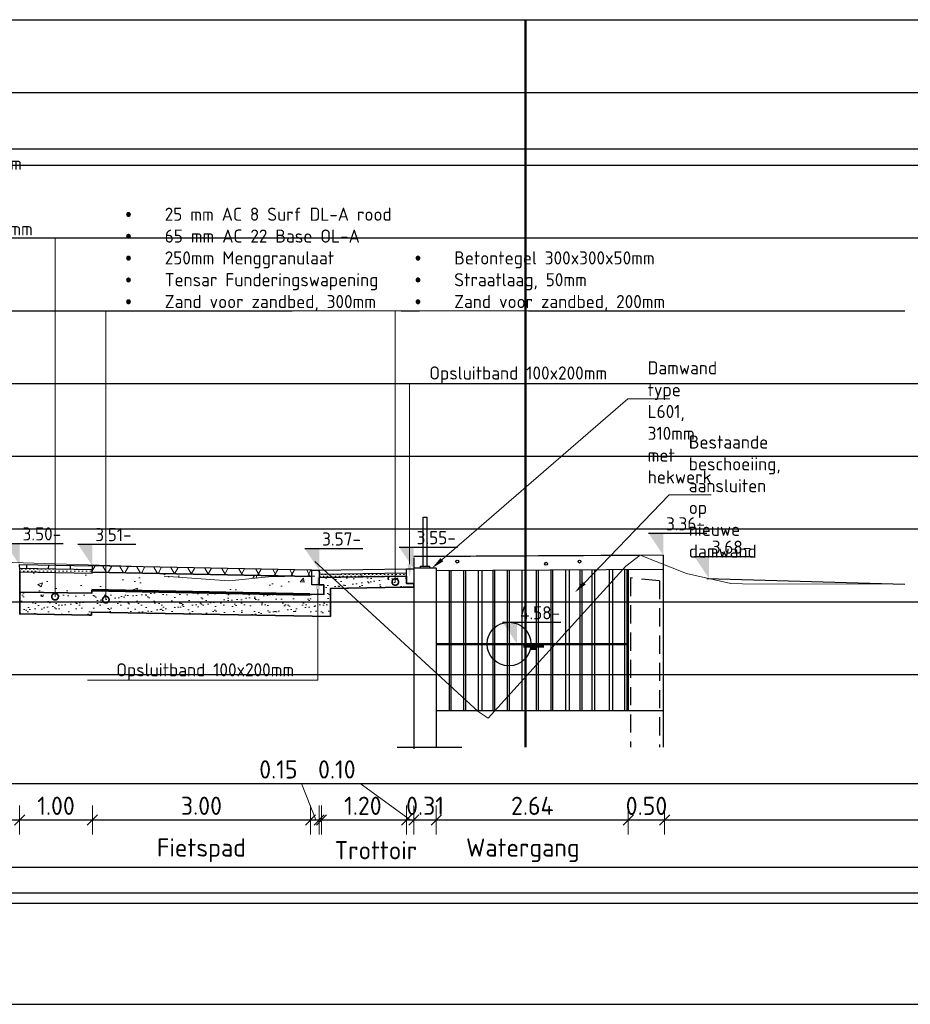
# Model space of a CAD drawing. Header units: millimetres. Extents: x 115999 to 116291, y 477119 to 477297.
# Tile 18 of 45: x 116030 to 116042, y 477221 to 477235. Entities that reach past the tile are written whole.
import ezdxf
from ezdxf import colors
from ezdxf.entities.mleader import LeaderData, LeaderLine
from ezdxf.lldxf.tags import DXFTag
from ezdxf.math import Vec2, Vec3

# ---------------------------------------------------------------- set-up
doc = ezdxf.new("R2010")
doc.units = ezdxf.units.MM
for name, pattern in [('AL-NAP_LIJN', [15.25, 12, -1.5, 0.25, -1.5]), ('DASHED', [0.75, 0.5, -0.25]), ('DASHED2', [0.375, 0.25, -0.125]), ('XX-AFBREEK', [7, 4, -1, 1, -1])]:
    doc.linetypes.add(name, pattern=pattern)
doc.layers.get('Defpoints').update_dxf_attribs({"lineweight": 25})
for name, color, linetype, lineweight in [('B-WE-GW-MAAIVELD-GD', 93, 'Continuous', 18), ('N-WE-GC-AFBREEKLIJN-GD', 7, 'XX-AFBREEK', 25), ('N-WE-GW-GROND_ZAND-AD', 253, 'Continuous', 18), ('N-WE-GW-WATERGANG_SLOOT_WATERLIJN-GD', 150, 'Continuous', 50), ('N-WE-KG-GRENS_KADASTRAAL-GD', 150, 'KG-KADASTRAAL', 50), ('N-WE-VH-VERHARDING-FUNDERING-WAP', 2, 'DASHED', 60), ('N-WE-VH-VERHARDING_ASFALT-AD', 252, 'Continuous', 18), ('N-WE-VH-VERHARDING_ASFALT-G', 252, 'Continuous', 35), ('N-WE-VH-VERHARDING_FUNDERING-AD', 252, 'Continuous', 18), ('X-XX-AL-AANPIJLING-M', 7, 'Continuous', 18), ('X-XX-AL-DETAIL1-GD', 7, 'Continuous', 25), ('X-XX-AL-NAP-GD', 7, 'AL-NAP_LIJN', 25), ('X-XX-AL-PEILMAAT-SD', 7, 'Continuous', 25), ('X-XX-AL-VERWIJZING-T18', 7, 'Continuous', 18)]:
    doc.layers.add(name, color=color, linetype=linetype, lineweight=lineweight)
doc.layers.add('X-XX-AL-HULPLIJN-GD', color=205, linetype='Continuous', lineweight=25, plot=False)
doc.styles.add('NLCS-ISO', font='txt')
doc.styles.add('NLCS-ISO-ANNOTATIEF-T18', font='txt', dxfattribs={"height": 1.8})
doc.styles.add('NLCS-ISO-ANNOTATIEF-T25', font='txt', dxfattribs={"height": 2.5})
tags = doc.linetypes.add('KG-KADASTRAAL', pattern='A,5.5,-2,["K",Standard,S=1.8,R=0,X=0,Y=-0.9],-2,5.5,-2,[5,NLCS.SHX,S=0.75,R=0,X=0,Y=0],-2', length=19).pattern_tags.tags
tags[6] = DXFTag(74, 10)
doc.dimstyles.new('NLCS-ANNOTATIEF-T25-SCHRAP_L2_H1', dxfattribs={"dimtxt": 2.5, "dimasz": 1.4, "dimexe": 2, "dimexo": 2, "dimgap": 0.7, "dimtad": 1, "dimzin": 0, "dimdsep": 46, "dimtxsty": 'NLCS-ISO-ANNOTATIEF-T25', "dimblk": 'OBLIQUE', "dimcen": 0, "dimdle": 2, "dimclrd": 256, "dimclre": 256, "dimclrt": 256, "dimadec": 1, "dimazin": 0, "dimtfac": 1, "dimtdec": 3, "dimtofl": 0, "dimtmove": 0, "dimatfit": 3, "dimldrblk": 'OBLIQUE', "dimfxl": 2, "dimfxlon": 1, "dimtfillclr": 256, "dimtolj": 1, "dimtzin": 0, "dimlwd": -1, "dimlwe": -1, "dimarcsym": 0})

# ---------------------------------------------------------------- blocks, each defined once
blk = doc.blocks.new('_DotSmall')
at = {"color": 0, "linetype": 'ByBlock', "const_width": 0.5}
blk.add_lwpolyline([(-0.0625, 0, 1), (0.0625, 0, 1)], format="xyb", close=True, dxfattribs=at)
blk = doc.blocks.new('_Oblique')
at = {"color": 0, "linetype": 'ByBlock', "lineweight": -2}
blk.add_line((-0.5, -0.5), (0.5, 0.5), dxfattribs=at)
blk = doc.blocks.new('*D122')
at = {"layer": 'Defpoints', "color": 0, "transparency": 16777216}
for p in [(116029.946, 477226.236), (116023.446, 477226.106), (116029.946, 477223.524)]:
    blk.add_point(p, dxfattribs=at)
at = {"layer": 'X-XX-AL-AANPIJLING-M', "transparency": 16777216}
for p, q in [((116023.446, 477223.724), (116023.446, 477223.324)), ((116029.946, 477223.724), (116029.946, 477223.324)), ((116023.246, 477223.524), (116030.146, 477223.524))]:
    blk.add_line(p, q, dxfattribs=at)
at = {"layer": 'X-XX-AL-AANPIJLING-M', "transparency": 16777216, "xscale": 0.14, "yscale": 0.14, "zscale": 0.14, "rotation": 180}
blk.add_blockref('_Oblique', (116023.446, 477223.524), dxfattribs=at)
at = {"layer": 'X-XX-AL-AANPIJLING-M', "transparency": 16777216, "xscale": 0.14, "yscale": 0.14, "zscale": 0.14}
blk.add_blockref('_Oblique', (116029.946, 477223.524), dxfattribs=at)
at = {"layer": 'X-XX-AL-AANPIJLING-M', "transparency": 16777216, "insert": (116026.696, 477223.719), "char_height": 0.25, "attachment_point": 5, "style": 'NLCS-ISO-ANNOTATIEF-T25'}
blk.add_mtext('\\A1;6.50', dxfattribs=at)
blk = doc.blocks.new('*D123')
at = {"layer": 'Defpoints', "color": 0, "transparency": 16777216}
for p in [(116029.946, 477226.236), (116030.946, 477226.216), (116030.946, 477223.524)]:
    blk.add_point(p, dxfattribs=at)
at = {"layer": 'X-XX-AL-AANPIJLING-M', "transparency": 16777216}
for p, q in [((116029.946, 477223.724), (116029.946, 477223.324)), ((116030.946, 477223.724), (116030.946, 477223.324)), ((116029.746, 477223.524), (116031.146, 477223.524))]:
    blk.add_line(p, q, dxfattribs=at)
at = {"layer": 'X-XX-AL-AANPIJLING-M', "transparency": 16777216, "xscale": 0.14, "yscale": 0.14, "zscale": 0.14, "rotation": 180}
blk.add_blockref('_Oblique', (116029.946, 477223.524), dxfattribs=at)
at = {"layer": 'X-XX-AL-AANPIJLING-M', "transparency": 16777216, "xscale": 0.14, "yscale": 0.14, "zscale": 0.14}
blk.add_blockref('_Oblique', (116030.946, 477223.524), dxfattribs=at)
at = {"layer": 'X-XX-AL-AANPIJLING-M', "transparency": 16777216, "insert": (116030.446, 477223.719), "char_height": 0.25, "attachment_point": 5, "style": 'NLCS-ISO-ANNOTATIEF-T25'}
blk.add_mtext('\\A1;1.00', dxfattribs=at)
blk = doc.blocks.new('*D124')
at = {"layer": 'Defpoints', "color": 0, "transparency": 16777216}
for p in [(116030.946, 477226.216), (116033.946, 477225.956), (116033.946, 477223.524)]:
    blk.add_point(p, dxfattribs=at)
at = {"layer": 'X-XX-AL-AANPIJLING-M', "transparency": 16777216}
for p, q in [((116030.946, 477223.724), (116030.946, 477223.324)), ((116033.946, 477223.724), (116033.946, 477223.324)), ((116030.746, 477223.524), (116034.146, 477223.524))]:
    blk.add_line(p, q, dxfattribs=at)
at = {"layer": 'X-XX-AL-AANPIJLING-M', "transparency": 16777216, "xscale": 0.14, "yscale": 0.14, "zscale": 0.14, "rotation": 180}
blk.add_blockref('_Oblique', (116030.946, 477223.524), dxfattribs=at)
at = {"layer": 'X-XX-AL-AANPIJLING-M', "transparency": 16777216, "xscale": 0.14, "yscale": 0.14, "zscale": 0.14}
blk.add_blockref('_Oblique', (116033.946, 477223.524), dxfattribs=at)
at = {"layer": 'X-XX-AL-AANPIJLING-M', "transparency": 16777216, "insert": (116032.446, 477223.719), "char_height": 0.25, "attachment_point": 5, "style": 'NLCS-ISO-ANNOTATIEF-T25'}
blk.add_mtext('\\A1;3.00', dxfattribs=at)
blk = doc.blocks.new('*D125')
at = {"layer": 'Defpoints', "color": 0, "transparency": 16777216}
for p in [(116033.946, 477226.956), (116034.096, 477226.956), (116034.096, 477223.524)]:
    blk.add_point(p, dxfattribs=at)
at = {"layer": 'X-XX-AL-AANPIJLING-M', "transparency": 16777216}
for p, q in [((116033.824, 477224.024), (116033.184, 477224.024)), ((116034.021, 477223.524), (116033.824, 477224.024)), ((116033.946, 477223.724), (116033.946, 477223.324)), ((116034.096, 477223.724), (116034.096, 477223.324)), ((116033.746, 477223.524), (116034.296, 477223.524))]:
    blk.add_line(p, q, dxfattribs=at)
at = {"layer": 'X-XX-AL-AANPIJLING-M', "transparency": 16777216, "xscale": 0.14, "yscale": 0.14, "zscale": 0.14, "rotation": 180}
blk.add_blockref('_Oblique', (116033.946, 477223.524), dxfattribs=at)
at = {"layer": 'X-XX-AL-AANPIJLING-M', "transparency": 16777216, "xscale": 0.14, "yscale": 0.14, "zscale": 0.14}
blk.add_blockref('_Oblique', (116034.096, 477223.524), dxfattribs=at)
at = {"layer": 'X-XX-AL-AANPIJLING-M', "transparency": 16777216, "insert": (116033.504, 477224.219), "char_height": 0.25, "attachment_point": 5, "style": 'NLCS-ISO-ANNOTATIEF-T25'}
blk.add_mtext('\\A1;0.15', dxfattribs=at)
blk = doc.blocks.new('*D126')
at = {"layer": 'Defpoints', "color": 0, "transparency": 16777216}
for p in [(116035.266, 477226.784), (116034.066, 477226.156), (116034.066, 477223.524)]:
    blk.add_point(p, dxfattribs=at)
at = {"layer": 'X-XX-AL-AANPIJLING-M', "transparency": 16777216}
for p, q in [((116034.066, 477223.724), (116034.066, 477223.324)), ((116035.266, 477223.724), (116035.266, 477223.324)), ((116035.466, 477223.524), (116033.866, 477223.524))]:
    blk.add_line(p, q, dxfattribs=at)
at = {"layer": 'X-XX-AL-AANPIJLING-M', "transparency": 16777216, "xscale": 0.14, "yscale": 0.14, "zscale": 0.14, "rotation": 180}
blk.add_blockref('_Oblique', (116034.066, 477223.524), dxfattribs=at)
at = {"layer": 'X-XX-AL-AANPIJLING-M', "transparency": 16777216, "xscale": 0.14, "yscale": 0.14, "zscale": 0.14}
blk.add_blockref('_Oblique', (116035.266, 477223.524), dxfattribs=at)
at = {"layer": 'X-XX-AL-AANPIJLING-M', "transparency": 16777216, "insert": (116034.666, 477223.719), "char_height": 0.25, "attachment_point": 5, "style": 'NLCS-ISO-ANNOTATIEF-T25'}
blk.add_mtext('\\A1;1.20', dxfattribs=at)
blk = doc.blocks.new('*D127')
at = {"layer": 'Defpoints', "color": 0, "transparency": 16777216}
for p in [(116035.266, 477226.052), (116035.366, 477226.052), (116035.366, 477223.524)]:
    blk.add_point(p, dxfattribs=at)
at = {"layer": 'X-XX-AL-AANPIJLING-M', "transparency": 16777216}
for p, q in [((116034.628, 477224.024), (116033.988, 477224.024)), ((116035.316, 477223.524), (116034.628, 477224.024)), ((116035.266, 477223.724), (116035.266, 477223.324)), ((116035.366, 477223.724), (116035.366, 477223.324)), ((116035.266, 477223.524), (116035.126, 477223.524)), ((116035.266, 477223.524), (116035.366, 477223.524)), ((116035.366, 477223.524), (116035.506, 477223.524))]:
    blk.add_line(p, q, dxfattribs=at)
at = {"layer": 'X-XX-AL-AANPIJLING-M', "transparency": 16777216, "xscale": 0.14, "yscale": 0.14, "zscale": 0.14}
blk.add_blockref('_Oblique', (116035.266, 477223.524), dxfattribs=at)
at = {"layer": 'X-XX-AL-AANPIJLING-M', "transparency": 16777216, "xscale": 0.14, "yscale": 0.14, "zscale": 0.14, "rotation": 180}
blk.add_blockref('_Oblique', (116035.366, 477223.524), dxfattribs=at)
at = {"layer": 'X-XX-AL-AANPIJLING-M', "transparency": 16777216, "insert": (116034.308, 477224.219), "char_height": 0.25, "attachment_point": 5, "style": 'NLCS-ISO-ANNOTATIEF-T25'}
blk.add_mtext('\\A1;0.10', dxfattribs=at)
blk = doc.blocks.new('*D128')
at = {"layer": 'Defpoints', "color": 0, "transparency": 16777216}
for p in [(116035.366, 477224.024), (116035.676, 477224.024), (116035.676, 477223.524)]:
    blk.add_point(p, dxfattribs=at)
at = {"layer": 'X-XX-AL-AANPIJLING-M', "transparency": 16777216}
for p, q in [((116035.366, 477223.724), (116035.366, 477223.324)), ((116035.676, 477223.724), (116035.676, 477223.324)), ((116035.166, 477223.524), (116035.876, 477223.524))]:
    blk.add_line(p, q, dxfattribs=at)
at = {"layer": 'X-XX-AL-AANPIJLING-M', "transparency": 16777216, "xscale": 0.14, "yscale": 0.14, "zscale": 0.14, "rotation": 180}
blk.add_blockref('_Oblique', (116035.366, 477223.524), dxfattribs=at)
at = {"layer": 'X-XX-AL-AANPIJLING-M', "transparency": 16777216, "xscale": 0.14, "yscale": 0.14, "zscale": 0.14}
blk.add_blockref('_Oblique', (116035.676, 477223.524), dxfattribs=at)
at = {"layer": 'X-XX-AL-AANPIJLING-M', "transparency": 16777216, "insert": (116035.521, 477223.719), "char_height": 0.25, "attachment_point": 5, "style": 'NLCS-ISO-ANNOTATIEF-T25'}
blk.add_mtext('\\A1;0.31', dxfattribs=at)
blk = doc.blocks.new('*D129')
at = {"layer": 'Defpoints', "color": 0, "transparency": 16777216}
for p in [(116035.676, 477226.984), (116038.316, 477225.942), (116038.316, 477223.524)]:
    blk.add_point(p, dxfattribs=at)
at = {"layer": 'X-XX-AL-AANPIJLING-M', "transparency": 16777216}
for p, q in [((116035.676, 477223.724), (116035.676, 477223.324)), ((116038.316, 477223.724), (116038.316, 477223.324)), ((116035.476, 477223.524), (116038.516, 477223.524))]:
    blk.add_line(p, q, dxfattribs=at)
at = {"layer": 'X-XX-AL-AANPIJLING-M', "transparency": 16777216, "xscale": 0.14, "yscale": 0.14, "zscale": 0.14, "rotation": 180}
blk.add_blockref('_Oblique', (116035.676, 477223.524), dxfattribs=at)
at = {"layer": 'X-XX-AL-AANPIJLING-M', "transparency": 16777216, "xscale": 0.14, "yscale": 0.14, "zscale": 0.14}
blk.add_blockref('_Oblique', (116038.316, 477223.524), dxfattribs=at)
at = {"layer": 'X-XX-AL-AANPIJLING-M', "transparency": 16777216, "insert": (116036.996, 477223.719), "char_height": 0.25, "attachment_point": 5, "style": 'NLCS-ISO-ANNOTATIEF-T25'}
blk.add_mtext('\\A1;2.64', dxfattribs=at)
blk = doc.blocks.new('*D130')
at = {"layer": 'Defpoints', "color": 0, "transparency": 16777216}
for p in [(116038.316, 477224.023), (116038.816, 477224.023), (116038.816, 477223.523)]:
    blk.add_point(p, dxfattribs=at)
at = {"layer": 'X-XX-AL-AANPIJLING-M', "transparency": 16777216}
for p, q in [((116038.316, 477223.723), (116038.316, 477223.323)), ((116038.816, 477223.723), (116038.816, 477223.323)), ((116038.116, 477223.523), (116039.016, 477223.523))]:
    blk.add_line(p, q, dxfattribs=at)
at = {"layer": 'X-XX-AL-AANPIJLING-M', "transparency": 16777216, "xscale": 0.14, "yscale": 0.14, "zscale": 0.14, "rotation": 180}
blk.add_blockref('_Oblique', (116038.316, 477223.523), dxfattribs=at)
at = {"layer": 'X-XX-AL-AANPIJLING-M', "transparency": 16777216, "xscale": 0.14, "yscale": 0.14, "zscale": 0.14}
blk.add_blockref('_Oblique', (116038.816, 477223.523), dxfattribs=at)
at = {"layer": 'X-XX-AL-AANPIJLING-M', "transparency": 16777216, "insert": (116038.566, 477223.718), "char_height": 0.25, "attachment_point": 5, "style": 'NLCS-ISO-ANNOTATIEF-T25'}
blk.add_mtext('\\A1;0.50', dxfattribs=at)
blk = doc.blocks.new('*D132')
at = {"layer": 'Defpoints', "color": 0, "transparency": 16777216}
for p in [(116030.946, 477225.567), (116033.946, 477225.307), (116033.946, 477222.875)]:
    blk.add_point(p, dxfattribs=at)
at = {"layer": 'X-XX-AL-AANPIJLING-M', "transparency": 16777216, "insert": (116032.446, 477223.108), "char_height": 0.25, "attachment_point": 5, "style": 'NLCS-ISO-ANNOTATIEF-T25'}
blk.add_mtext('\\A1;Fietspad', dxfattribs=at)
blk = doc.blocks.new('_None')
blk = doc.blocks.new('*D133')
at = {"layer": 'Defpoints', "color": 0, "transparency": 16777216}
for p in [(116034.146, 477225.507), (116035.342, 477225.603), (116034.146, 477222.913)]:
    blk.add_point(p, dxfattribs=at)
at = {"layer": 'X-XX-AL-AANPIJLING-M', "transparency": 16777216, "insert": (116034.844, 477223.108), "char_height": 0.25, "attachment_point": 5, "style": 'NLCS-ISO-ANNOTATIEF-T25'}
blk.add_mtext('\\A1;Trottoir', dxfattribs=at)
blk = doc.blocks.new('*D120')
at = {"layer": 'Defpoints', "color": 0, "transparency": 16777216}
for p in [(116035.366, 477226.713), (116038.366, 477226.408), (116038.366, 477222.875)]:
    blk.add_point(p, dxfattribs=at)
at = {"layer": 'X-XX-AL-AANPIJLING-M', "transparency": 16777216, "insert": (116036.866, 477223.108), "char_height": 0.25, "attachment_point": 5, "style": 'NLCS-ISO-ANNOTATIEF-T25'}
blk.add_mtext('\\A1;Watergang', dxfattribs=at)
blk = doc.blocks.new('SAL-PEILMAAT_INFRACAD_H01-SOD')
blk.add_line((-2, 3), (6, 3))
blk.add_solid([(-2, 3), (0, 3), (0, 0)])
at = {"style": 'NLCS-ISO'}
blk.add_attdef('...', (0.4, 3.4), '', height=1.8, dxfattribs=at)

msp = doc.modelspace()

# ---------------------------------------------------------------- hatches: boundary and pattern name
at = {"layer": 'N-WE-GW-GROND_ZAND-AD'}
h = msp.add_hatch(dxfattribs=at)
h.set_pattern_fill('AGW-GROND_ZAND_DRAINZAND', color=256, scale=0.03, pattern_type=2)
h.set_pattern_definition([(45, (116022.029586, 477182.705783), (-0.026940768, 0.026940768), [0, -0.0381])])
h.paths.add_polyline_path([(116030.944, 477226.941), (116030.945, 477226.966), (116029.947, 477226.986), (116029.948, 477226.956), (116029.948, 477226.936), (116030.944, 477226.916)])
h = msp.add_hatch(dxfattribs=at)
h.set_pattern_fill('AGW-GROND_ZAND_DRAINZAND', color=256, scale=0.03, pattern_type=2)
h.set_pattern_definition([(45, (116021.949586, 477182.905853), (-0.026940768, 0.026940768), [0, -0.0381])])
h.paths.add_polyline_path([(116035.266, 477226.873), (116035.267, 477226.923), (116034.067, 477226.905), (116034.066, 477226.856)])
at = {"layer": 'N-WE-VH-VERHARDING_ASFALT-AD'}
h = msp.add_hatch(dxfattribs=at)
h.set_pattern_fill('AVH-ASFALT', color=256, scale=0.2, pattern_type=2)
h.set_pattern_definition([(60, (116022.02959, 477182.82578), (-0.1732051, 0.1), []), (120, (116022.02959, 477182.82578), (-0.1732051, -0.1), [])])
h.paths.add_polyline_path([(116029.947, 477226.966), (116029.947, 477227.036), (116026.251, 477227.082), (116023.446, 477227.026), (116023.447, 477226.911), (116026.251, 477227.012)])
h = msp.add_hatch(dxfattribs=at)
h.set_pattern_fill('AVH-ASFALT', color=1, scale=0.2, pattern_type=2)
h.set_pattern_definition([(60, (116022.02959, 477182.70578), (-0.1732051, 0.1), []), (120, (116022.02959, 477182.70578), (-0.1732051, -0.1), [])])
h.paths.add_polyline_path([(116030.946, 477227.016), (116030.944, 477226.931), (116033.966, 477226.871), (116033.966, 477226.956)])
at = {"layer": 'N-WE-VH-VERHARDING_FUNDERING-AD'}
h = msp.add_hatch(dxfattribs=at)
h.set_pattern_fill('AVH-FUNDERING_GRANULAAT_MENG_01', color=256, scale=0.091, pattern_type=2)
h.set_pattern_definition([(50, (116022.0296, 477182.7058), (0.652707, -0.0571044), [0.06825, -0.75075]), (355, (116022.0296, 477182.7058), (-0.126264, 0.684495), [0.0546, -0.6006]), (100.4514, (116022.084, 477182.701), (0.5264435, 0.62739), [0.058004, -0.638039]), (46.1842, (116022.0296, 477182.8878), (0.97119, -0.150622), [0.102375, -1.126125]), (96.6356, (116022.1105, 477182.8752), (0.850543, 0.886447), [0.087005, -0.957059]), (351.1842, (116022.0296, 477182.8878), (0.850542, 0.886448), [0.0819, -0.9009]), (21, (116022.1206, 477182.8423), (0.5431854, -0.366383), [0.06825, -0.75075]), (326, (116022.1206, 477182.8423), (0.221417, 0.659887), [0.0546, -0.6006]), (71.4514, (116022.16585, 477182.81175), (0.764603, 0.293503), [0.058004, -0.638039]), (37.5, (116022.02959, 477182.70578), (0.0110655, 0.3029334), [0, -0.59332, 0, -0.6097, 0, -0.602875]), (7.5, (116022.0296, 477182.70578), (0.2393933, 0.3589147), [0, -0.34762, 0, -0.57967, 0, -0.229775]), (327.5, (116021.82666, 477182.70578), (0.4857784, -0.0205249), [0, -0.2275, 0, -0.7098, 0, -0.94185]), (317.5, (116021.73566, 477182.7058), (0.5306994, 0.0910955), [0, -0.29575, 0, -0.47138, 0, -0.66885])])
h.paths.add_polyline_path([(116029.948, 477226.937), (116029.948, 477226.656), (116029.954, 477226.656), (116030.939, 477226.681), (116033.959, 477226.621), (116034.128, 477226.621), (116034.128, 477226.756), (116034.146, 477226.756), (116033.946, 477226.756), (116033.946, 477226.836), (116033.966, 477226.871), (116030.944, 477226.941), (116030.944, 477226.916), (116029.948, 477226.936)])
h = msp.add_hatch(dxfattribs=at)
h.set_pattern_fill('AVH-FUNDERING_ZAND', color=256, scale=0.091, pattern_type=2)
h.set_pattern_definition([(37.5, (116021.99959, 477182.70578), (-0.0057324, 0.17534096), [0, -0.13832, 0, -0.1547, 0, -0.147875]), (7.5, (116021.99959, 477182.70578), (0.1610497, 0.2568153), [0, -0.07462, 0, -0.12467, 0, -0.047775]), (327.5, (116021.88766, 477182.70578), (0.2833869, 0.00051497), [0, -0.0455, 0, -0.1638, 0, -0.21385]), (317.5, (116021.88766, 477182.70578), (0.2735575, 0.0798685), [0, -0.02275, 0, -0.10738, 0, -0.12285])])
h.paths.add_polyline_path([(116029.948, 477226.656), (116029.948, 477226.356), (116030.934, 477226.341), (116030.933, 477226.381), (116034.223, 477226.319), (116034.222, 477226.674), (116034.221, 477226.707), (116035.27, 477226.723), (116035.366, 477226.723), (116035.366, 477226.774), (116035.266, 477226.774), (116035.267, 477226.923), (116034.066, 477226.856), (116034.066, 477226.756), (116034.128, 477226.756), (116034.128, 477226.621), (116030.938, 477226.681), (116030.938, 477226.641)])

# ---------------------------------------------------------------- linework, layer by layer
at = {"layer": 'B-WE-GW-MAAIVELD-GD', "color": 93, "linetype": 'Continuous', "lineweight": 18}
for p, q in [((116038.283, 477227.014), (116038.48, 477227.165)), ((116038.48, 477227.165), (116039.117, 477226.913)), ((116029.841, 477227.061), (116031.934, 477226.997)), ((116034.007, 477227.077), (116036.253, 477225.015)), ((116036.391, 477224.923), (116038.283, 477227.014)), ((116031.934, 477226.877), (116032.823, 477226.812)), ((116032.823, 477226.812), (116033.367, 477226.864)), ((116033.367, 477226.864), (116033.821, 477226.876)), ((116033.821, 477226.876), (116034.007, 477226.877)), ((116039.117, 477226.913), (116039.725, 477226.776)), ((116039.725, 477226.776), (116039.887, 477226.768)), ((116039.887, 477226.768), (116042.121, 477226.766)), ((116036.253, 477225.015), (116036.391, 477224.923))]:
    msp.add_line(p, q, dxfattribs=at)
at = {"layer": 'N-WE-GC-AFBREEKLIJN-GD', "flags": 128}
msp.add_lwpolyline([(116035.138, 477224.524), (116036.029, 477224.524)], dxfattribs=at)
at = {"layer": 'N-WE-GW-WATERGANG_SLOOT_WATERLIJN-GD', "flags": 128}
for points in [[(116035.676, 477225.942), (116038.316, 477225.942)], [(116036.877, 477225.908), (116037.153, 477225.908)], [(116036.969, 477225.878), (116037.059, 477225.878)]]:
    msp.add_lwpolyline(points, dxfattribs=at)
at = {"layer": 'N-WE-KG-GRENS_KADASTRAAL-GD'}
msp.add_lwpolyline([(116036.904, 477224.524), (116036.904, 477234.524)], dxfattribs=at)
at = {"layer": 'N-WE-VH-VERHARDING-FUNDERING-WAP', "ltscale": 6}
msp.add_lwpolyline([(116030.938, 477226.681), (116034.128, 477226.621)], dxfattribs=at)
at = {"layer": 'N-WE-VH-VERHARDING_ASFALT-G'}
for points in [[(116029.948, 477226.937), (116029.949, 477226.356)], [(116034.223, 477226.319), (116034.221, 477226.707), (116034.221, 477226.707), (116035.22, 477226.722), (116035.366, 477226.723), (116035.366, 477226.774), (116035.266, 477226.774), (116035.266, 477226.873), (116034.066, 477226.856), (116034.066, 477226.756), (116034.128, 477226.756), (116034.128, 477226.621), (116030.938, 477226.681), (116030.938, 477226.641), (116029.948, 477226.656), (116029.948, 477226.356), (116030.903, 477226.341), (116030.934, 477226.341)], [(116034.066, 477226.956), (116034.069, 477226.906)], [(116030.934, 477226.341), (116030.933, 477226.381), (116034.223, 477226.319)]]:
    msp.add_lwpolyline(points, dxfattribs=at)
at = {"layer": 'N-WE-VH-VERHARDING_ASFALT-G', "flags": 128}
for points in [[(116033.964, 477226.871), (116030.944, 477226.931)], [(116033.959, 477226.621), (116030.939, 477226.681)]]:
    msp.add_lwpolyline(points, dxfattribs=at)
at = {"layer": 'X-XX-AL-DETAIL1-GD'}
for points in [[(116035.496, 477227.012), (116035.496, 477227.684), (116035.546, 477227.684), (116035.546, 477227.012)], [(116030.944, 477226.916), (116030.946, 477227.016)], [(116035.46, 477226.984), (116035.46, 477227.012), (116035.583, 477227.012), (116035.583, 477226.984)]]:
    msp.add_lwpolyline(points, dxfattribs=at)
at = {"layer": 'X-XX-AL-DETAIL1-GD', "color": 252, "true_color": 0x939598, "flags": 128}
for points in [[(116035.366, 477227.145), (116038.48, 477227.165)], [(116038.796, 477227.165), (116035.366, 477227.145)], [(116038.796, 477227.165), (116038.797, 477226.965)], [(116038.797, 477226.965), (116035.676, 477226.947)], [(116038.051, 477226.962), (116038.051, 477225.031)], [(116038.101, 477226.962), (116038.101, 477225.031)], [(116038.266, 477226.962), (116038.266, 477225.031)], [(116038.297, 477226.962), (116038.297, 477225.031)], [(116038.316, 477226.964), (116038.316, 477225.031)], [(116038.797, 477226.965), (116038.797, 477224.524)], [(116035.851, 477226.948), (116035.851, 477225.031)], [(116035.876, 477226.948), (116035.876, 477225.031)], [(116036.051, 477226.949), (116036.051, 477225.031)], [(116036.076, 477226.949), (116036.076, 477225.031)], [(116036.251, 477226.951), (116036.251, 477225.031)], [(116036.301, 477226.951), (116036.301, 477225.031)], [(116036.451, 477226.952), (116036.451, 477225.031)], [(116036.476, 477226.952), (116036.476, 477225.031)], [(116036.651, 477226.953), (116036.651, 477225.031)], [(116036.676, 477226.953), (116036.676, 477225.031)], [(116036.851, 477226.954), (116036.851, 477225.031)], [(116036.901, 477226.955), (116036.901, 477225.031)], [(116037.051, 477226.956), (116037.051, 477225.031)], [(116037.076, 477226.956), (116037.076, 477225.031)], [(116037.251, 477226.957), (116037.251, 477225.031)], [(116037.276, 477226.957), (116037.276, 477225.031)], [(116037.451, 477226.958), (116037.451, 477225.031)], [(116037.501, 477226.957), (116037.501, 477225.031)], [(116037.651, 477226.96), (116037.651, 477225.031)], [(116037.676, 477226.96), (116037.676, 477225.031)], [(116037.816, 477226.961), (116037.816, 477225.031)], [(116037.851, 477226.961), (116037.851, 477225.031)], [(116035.676, 477225.031), (116038.797, 477225.031)]]:
    msp.add_lwpolyline(points, dxfattribs=at)
at = {"layer": 'X-XX-AL-DETAIL1-GD', "flags": 128}
for points in [[(116035.366, 477227.125), (116035.366, 477224.504)], [(116029.946, 477227.036), (116030.946, 477227.016)], [(116029.948, 477226.956), (116029.946, 477227.036)], [(116029.947, 477226.986), (116030.945, 477226.966)], [(116030.045, 477226.984), (116030.046, 477227.034)], [(116030.345, 477226.978), (116030.346, 477227.028)], [(116030.645, 477226.972), (116030.646, 477227.022)], [(116033.966, 477226.956), (116030.946, 477227.016)], [(116034.066, 477226.956), (116035.266, 477226.974)], [(116035.366, 477226.984), (116035.366, 477224.524)], [(116035.676, 477226.984), (116035.366, 477226.984)], [(116035.676, 477226.984), (116035.676, 477224.524)], [(116035.676, 477226.984), (116035.676, 477224.524)], [(116029.948, 477226.956), (116029.948, 477226.936)], [(116029.948, 477226.936), (116030.944, 477226.916)], [(116033.966, 477226.871), (116030.944, 477226.931)], [(116034.067, 477226.905), (116035.267, 477226.923)], [(116034.067, 477226.855), (116035.268, 477226.873)], [(116039.396, 477226.845), (116042.121, 477226.766)], [(116029.954, 477226.656), (116029.948, 477226.656)], [(116029.96, 477226.356), (116029.948, 477226.356)], [(116019.752, 477222.875), (116053.859, 477222.875)]]:
    msp.add_lwpolyline(points, dxfattribs=at)
at = {"layer": 'X-XX-AL-DETAIL1-GD'}
for points in [[(116035.366, 477226.974), (116035.366, 477226.774), (116035.266, 477226.774), (116035.266, 477226.974)], [(116034.066, 477226.956), (116034.066, 477226.756), (116033.966, 477226.756), (116033.966, 477226.956)]]:
    msp.add_lwpolyline(points, close=True, dxfattribs=at)
at = {"layer": 'X-XX-AL-DETAIL1-GD', "color": 252, "linetype": 'DASHED2', "true_color": 0x939598, "flags": 128}
for points in [[(116038.347, 477226.851), (116038.347, 477224.524)], [(116038.747, 477226.81), (116038.747, 477224.524)]]:
    msp.add_lwpolyline(points, dxfattribs=at)
at = {"layer": 'X-XX-AL-DETAIL1-GD', "linetype": 'DASHED2', "flags": 128}
msp.add_lwpolyline([(116038.747, 477226.81), (116038.347, 477226.851)], dxfattribs=at)
at = {"layer": 'X-XX-AL-DETAIL1-GD', "color": 252, "true_color": 0x939598}
for centre in [(116035.964, 477227.076), (116037.185, 477227.046), (116037.645, 477227.076)]:
    msp.add_circle(centre, 0.02, dxfattribs=at)
at = {"layer": 'X-XX-AL-DETAIL1-GD', "color": 8}
msp.add_circle((116036.676, 477225.942), 0.3, dxfattribs=at)
at = {"layer": 'X-XX-AL-HULPLIJN-GD'}
for p, q in [((116019.552, 477234.524), (116049.177, 477234.524)), ((116019.552, 477233.524), (116049.177, 477233.524)), ((116019.552, 477231.524), (116049.177, 477231.524)), ((116019.552, 477229.524), (116049.177, 477229.524)), ((116019.552, 477228.524), (116049.177, 477228.524)), ((116019.552, 477227.524), (116049.177, 477227.524)), ((116019.552, 477226.524), (116049.177, 477226.524)), ((116019.552, 477225.524), (116049.177, 477225.524)), ((116019.552, 477224.024), (116049.177, 477224.024)), ((116019.552, 477223.524), (116049.177, 477223.524)), ((116019.552, 477223.524), (116049.177, 477223.524)), ((116019.552, 477222.524), (116049.177, 477222.524))]:
    msp.add_line(p, q, dxfattribs=at)
for points in [[(116019.752, 477232.749), (116048.977, 477232.749), (116048.977, 477222.375), (116019.752, 477222.375)], [(116019.552, 477232.524), (116049.177, 477232.524), (116049.177, 477220.99), (116019.552, 477220.99)]]:
    msp.add_lwpolyline(points, close=True, dxfattribs=at)
at = {"layer": 'X-XX-AL-NAP-GD'}
msp.add_line((116021.693, 477230.524), (116042.121, 477230.524), dxfattribs=at)

# ---------------------------------------------------------------- block references
at = {"layer": 'X-XX-AL-PEILMAAT-SD', "xscale": 0.1, "yscale": 0.1, "zscale": 0.1}
for p, values in [((116038.796, 477227.165), {'...': '3.36-'}), ((116029.946, 477227.026), {'...': '3.50-'}), ((116030.946, 477227.016), {'...': '3.51-'}), ((116034.066, 477226.956), {'...': '3.57-'}), ((116035.366, 477226.974), {'...': '3.55-'}), ((116039.425, 477226.844), {'...': '3.68-'}), ((116036.787, 477225.942), {'...': '4.58-'})]:
    msp.add_blockref('SAL-PEILMAAT_INFRACAD_H01-SOD', p, dxfattribs=at).add_auto_attribs(values)

# ---------------------------------------------------------------- dimensions: what is measured, and where the dimension line sits
at = {"layer": 'X-XX-AL-AANPIJLING-M'}
for base, p1, p2, picture, middle in [((116038.316, 477223.524), (116035.676, 477226.984), (116038.316, 477225.942), '*D129', (116036.996, 477223.719)), ((116034.066, 477223.524), (116035.266, 477226.784), (116034.066, 477226.156), '*D126', (116034.666, 477223.719)), ((116029.946, 477223.524), (116023.446, 477226.106), (116029.946, 477226.236), '*D122', (116026.696, 477223.719)), ((116030.946, 477223.524), (116029.946, 477226.236), (116030.946, 477226.216), '*D123', (116030.446, 477223.719)), ((116033.946, 477223.524), (116030.946, 477226.216), (116033.946, 477225.956), '*D124', (116032.446, 477223.719))]:
    dim = msp.add_linear_dim(base=base, p1=p1, p2=p2, dimstyle='NLCS-ANNOTATIEF-T25-SCHRAP_L2_H1', dxfattribs=at)
    dim.commit()
    dim.dimension.update_dxf_attribs({"geometry": picture, "text_midpoint": middle})
for base, p1, p2, picture, middle in [((116034.096, 477223.524), (116033.946, 477226.956), (116034.096, 477226.956), '*D125', (116033.754, 477224.024)), ((116035.366, 477223.524), (116035.266, 477226.052), (116035.366, 477226.052), '*D127', (116034.558, 477224.024))]:
    dim = msp.add_linear_dim(base=base, p1=p1, p2=p2, dimstyle='NLCS-ANNOTATIEF-T25-SCHRAP_L2_H1', override={"dimtmove": 1}, dxfattribs=at)
    dim.commit()
    dim.dimension.update_dxf_attribs({"geometry": picture, "text_midpoint": middle, "dimtype": 160})
at = {"layer": 'X-XX-AL-AANPIJLING-M', "color": 252, "true_color": 0x939598}
dim = msp.add_linear_dim(base=(116038.366, 477222.875), p1=(116035.366, 477226.713), p2=(116038.366, 477226.408), text='Watergang', dimstyle='NLCS-ANNOTATIEF-T25-SCHRAP_L2_H1', override={"dimblk1": 'None', "dimblk2": 'None', "dimsah": 1, "dimse1": 1, "dimse2": 1, "dimsd1": 1, "dimsd2": 1}, dxfattribs=at)
dim.commit()
dim.dimension.update_dxf_attribs({"geometry": '*D120', "text_midpoint": (116036.866, 477223.108)})
at = {"layer": 'X-XX-AL-AANPIJLING-M'}
dim = msp.add_linear_dim(base=(116033.946, 477222.875), p1=(116030.946, 477225.567), p2=(116033.946, 477225.307), text='Fietspad', dimstyle='NLCS-ANNOTATIEF-T25-SCHRAP_L2_H1', override={"dimblk1": 'None', "dimblk2": 'None', "dimsah": 1, "dimse1": 1, "dimse2": 1, "dimsd1": 1, "dimsd2": 1}, dxfattribs=at)
dim.commit()
dim.dimension.update_dxf_attribs({"geometry": '*D132', "text_midpoint": (116032.446, 477223.108)})
dim = msp.add_linear_dim(base=(116034.146, 477222.913), p1=(116035.342, 477225.603), p2=(116034.146, 477225.507), text='Trottoir', dimstyle='NLCS-ANNOTATIEF-T25-SCHRAP_L2_H1', override={"dimblk1": 'None', "dimblk2": 'None', "dimsah": 1, "dimse1": 1, "dimse2": 1, "dimsd1": 1, "dimsd2": 1}, dxfattribs=at)
dim.commit()
dim.dimension.update_dxf_attribs({"geometry": '*D133', "text_midpoint": (116034.844, 477222.913), "dimtype": 160})
for base, p1, p2, picture, middle in [((116035.676, 477223.524), (116035.366, 477224.024), (116035.676, 477224.024), '*D128', (116035.521, 477223.524)), ((116038.816, 477223.523), (116038.316, 477224.023), (116038.816, 477224.023), '*D130', (116038.566, 477223.523))]:
    dim = msp.add_linear_dim(base=base, p1=p1, p2=p2, dimstyle='NLCS-ANNOTATIEF-T25-SCHRAP_L2_H1', dxfattribs=at)
    dim.commit()
    dim.dimension.update_dxf_attribs({"geometry": picture, "text_midpoint": middle, "dimtype": 160})

# ---------------------------------------------------------------- leaders
at = {"layer": 'X-XX-AL-VERWIJZING-T18'}
ml = msp.add_multileader_mtext('Standard', dxfattribs=at)
ml.set_content('\\pxi-3,l3,t3;{\\fSymbol|b0|i0|c2|p18;·^I}Betontegel 300x300x50mm\\P{\\fSymbol|b0|i0|c2|p18;·^I}Straatlaag, 50mm\\P{\\fSymbol|b0|i0|c2|p18;·^I}Fundering, 300mm\\P{\\fSymbol|b0|i0|c2|p18;·^I}Zand voor zandbed, 300mm ', color=256, style='NLCS-ISO-ANNOTATIEF-T18')
ml.set_leader_properties(color=256, linetype='ByLayer', lineweight=-1)
ml.set_arrow_properties(name='DOTSMALL')
ml.build(insert=Vec2(0, 0))
ml.multileader.update_dxf_attribs({"text_left_attachment_type": 5, "text_right_attachment_type": 5, "dogleg_length": 1.8, "arrow_head_size": 0.18, "scale": 0.1})
ctx = ml.context
ctx.base_point, ctx.scale, ctx.char_height, ctx.arrow_head_size, ctx.landing_gap_size, ctx.plane_origin = Vec3(116026.59, 477231.524), 0.1, 0.18, 0.18, 0.09, Vec3(116030.434, 477227.137)
ctx.left_attachment, ctx.right_attachment = 5, 5
notes = []
notes.append((ctx, [(0, (1, 1, 0), (116030.433, 477231.524), (-1, 0), 0.18, [(3, [(116030.433, 477226.593), (116030.433, 477226.895), (116030.433, 477227.064), (116030.433, 477227.122)], 0, [])])]))
ctx.mtext.insert, ctx.mtext.flow_direction = Vec3(116026.68, 477232.64), 5
ml = msp.add_multileader_mtext('Standard', dxfattribs=at)
ml.set_content('\\pxi-3,l3,t3;{\\fSymbol|b0|i0|c2|p18;·^I}25 mm AC 8 Surf DL-A rood\\P{\\fSymbol|b0|i0|c2|p18;·^I}65 mm AC 22 Base OL-A\\P{\\fSymbol|b0|i0|c2|p18;·^I}250mm Menggranulaat \\P{\\fSymbol|b0|i0|c2|p18;·^I}Tensar Funderingswapening\\P{\\fSymbol|b0|i0|c2|p18;·^I}Zand voor zandbed, 300mm  ', color=256, style='NLCS-ISO-ANNOTATIEF-T18')
ml.set_leader_properties(color=256, linetype='ByLayer', lineweight=-1)
ml.set_arrow_properties(name='DOTSMALL')
ml.build(insert=Vec2(0, 0))
ml.multileader.update_dxf_attribs({"text_left_attachment_type": 5, "text_right_attachment_type": 5, "dogleg_length": 1.8, "arrow_head_size": 0.18, "scale": 0.1})
ctx = ml.context
ctx.base_point, ctx.scale, ctx.char_height, ctx.arrow_head_size, ctx.landing_gap_size, ctx.plane_origin = Vec3(116031.311, 477230.524), 0.1, 0.18, 0.18, 0.09, Vec3(116031.13, 477227.096)
ctx.left_attachment, ctx.right_attachment = 5, 5
notes.append((ctx, [(0, (1, 1, 0), (116031.131, 477230.524), (1, 0), 0.18, [(3, [(116031.131, 477226.552), (116031.131, 477226.854), (116031.131, 477227.081)], 0, [])])]))
ctx.mtext.insert, ctx.mtext.flow_direction = Vec3(116031.401, 477231.94), 5
ml = msp.add_multileader_mtext('Standard', dxfattribs=at)
ml.set_content('\\pxi-3,l3,t3;{\\fSymbol|b0|i0|c2|p18;·^I}Betontegel 300x300x50mm\\P{\\fSymbol|b0|i0|c2|p18;·^I}Straatlaag, 50mm\\P{\\fSymbol|b0|i0|c2|p18;·^I}Zand voor zandbed, 200mm ', color=256, style='NLCS-ISO-ANNOTATIEF-T18')
ml.set_leader_properties(color=256, linetype='ByLayer', lineweight=-1)
ml.set_arrow_properties(name='DOTSMALL')
ml.build(insert=Vec2(0, 0))
ml.multileader.update_dxf_attribs({"text_left_attachment_type": 5, "text_right_attachment_type": 5, "dogleg_length": 1.8, "arrow_head_size": 0.18, "scale": 0.1})
ctx = ml.context
ctx.base_point, ctx.scale, ctx.char_height, ctx.arrow_head_size, ctx.landing_gap_size, ctx.plane_origin = Vec3(116035.292, 477230.524), 0.1, 0.18, 0.18, 0.09, Vec3(116035.11, 477227.037)
ctx.left_attachment, ctx.right_attachment = 5, 5
notes.append((ctx, [(0, (1, 1, 0), (116035.112, 477230.524), (1, 0), 0.18, [(3, [(116035.112, 477226.795), (116035.112, 477226.875), (116035.112, 477226.927)], 0, [])])]))
ctx.mtext.insert, ctx.mtext.flow_direction = Vec3(116035.382, 477231.34), 5
ml = msp.add_multileader_mtext('Standard', dxfattribs=at)
ml.set_content('Damwand type L601, 310mm^Jmet hekwerk', color=256, style='NLCS-ISO-ANNOTATIEF-T18')
ml.set_leader_properties(color=256, linetype='ByLayer', lineweight=-1)
ml.build(insert=Vec2(0, 0))
ml.multileader.update_dxf_attribs({"text_left_attachment_type": 5, "text_right_attachment_type": 5, "dogleg_length": 1.8, "arrow_head_size": 0.18, "scale": 0.1})
ctx = ml.context
ctx.base_point, ctx.scale, ctx.char_height, ctx.arrow_head_size, ctx.landing_gap_size, ctx.plane_origin = Vec3(116038.492, 477229.313), 0.1, 0.18, 0.18, 0.09, Vec3(116035.615, 477227.528)
ctx.left_attachment, ctx.right_attachment = 5, 5
notes.append((ctx, [(0, (1, 1, 0), (116038.312, 477229.313), (1, 0), 0.18, [(0, [(116035.616, 477226.984)], 0, [])])]))
ctx.mtext.insert, ctx.mtext.width, ctx.mtext.flow_direction = Vec3(116038.582, 477229.829), 3.03593, 5
ml = msp.add_multileader_mtext('Standard', dxfattribs=at)
ml.set_content('Opsluitband 100x200mm', color=256, style='NLCS-ISO-ANNOTATIEF-T18')
ml.set_leader_properties(color=256, linetype='ByLayer', lineweight=-1)
ml.build(insert=Vec2(0, 0))
ml.multileader.update_dxf_attribs({"text_left_attachment_type": 5, "text_right_attachment_type": 5, "dogleg_length": 1.8, "arrow_head_size": 0.18, "scale": 0.1})
ctx = ml.context
ctx.base_point, ctx.scale, ctx.char_height, ctx.arrow_head_size, ctx.landing_gap_size, ctx.plane_origin = Vec3(116035.489, 477229.524), 0.1, 0.18, 0.18, 0.09, Vec3(116035.308, 477227.403)
ctx.left_attachment, ctx.right_attachment = 5, 5
notes.append((ctx, [(0, (1, 1, 0), (116035.309, 477229.524), (1, 0), 0.18, [(0, [(116035.309, 477226.859)], 0, [])])]))
ctx.mtext.insert, ctx.mtext.flow_direction = Vec3(116035.579, 477229.758), 5
ml = msp.add_multileader_mtext('Standard', dxfattribs=at)
ml.set_content('Bestaande beschoeiing, aansluiten op nieuwe damwand', color=256, style='NLCS-ISO-ANNOTATIEF-T18')
ml.set_leader_properties(color=256, linetype='ByLayer', lineweight=-1)
ml.build(insert=Vec2(0, 0))
ml.multileader.update_dxf_attribs({"text_left_attachment_type": 5, "text_right_attachment_type": 5, "dogleg_length": 1.8, "arrow_head_size": 0.18, "scale": 0.1})
ctx = ml.context
ctx.base_point, ctx.scale, ctx.char_height, ctx.arrow_head_size, ctx.landing_gap_size, ctx.plane_origin = Vec3(116039.058, 477227.993), 0.1, 0.18, 0.18, 0.09, Vec3(116036.181, 477226.208)
ctx.left_attachment, ctx.right_attachment = 5, 5
notes.append((ctx, [(0, (1, 1, 0), (116038.878, 477227.993), (1, 0), 0.18, [(0, [(116037.583, 477226.651)], 0, [])])]))
ctx.mtext.insert, ctx.mtext.width, ctx.mtext.flow_direction = Vec3(116039.148, 477228.809), 3.03593, 5
at = {"layer": 'X-XX-AL-VERWIJZING-T18', "color": 7}
ml = msp.add_multileader_mtext('Standard', dxfattribs=at)
ml.set_content('Opsluitband 100x200mm', color=7, style='NLCS-ISO-ANNOTATIEF-T18')
ml.set_leader_properties(color=256, linetype='ByLayer', lineweight=-1)
ml.build(insert=Vec2(0, 0))
ml.multileader.update_dxf_attribs({"text_left_attachment_type": 5, "text_right_attachment_type": 5, "dogleg_length": 1.8, "arrow_head_size": 0.18, "scale": 0.1})
ctx = ml.context
ctx.base_point, ctx.scale, ctx.char_height, ctx.arrow_head_size, ctx.landing_gap_size, ctx.plane_origin = Vec3(116031.184, 477225.444), 0.1, 0.18, 0.18, 0.09, Vec3(116034.047, 477227.42)
ctx.left_attachment, ctx.right_attachment = 5, 5
notes.append((ctx, [(0, (1, 1, 0), (116034.046, 477225.444), (-1, 0), 0.18, [(0, [(116034.046, 477226.876)], 0, [])])]))
ctx.mtext.insert, ctx.mtext.flow_direction = Vec3(116031.274, 477225.678), 5
for ctx, leaders in notes:
    for number, flags, end, landing, length, lines in leaders:
        leader = LeaderData()
        leader.index, (leader.has_last_leader_line, leader.has_dogleg_vector, leader.attachment_direction) = number, flags
        leader.last_leader_point, leader.dogleg_vector, leader.dogleg_length = Vec3(end), Vec3(landing), length
        for number, points, colour, breaks in lines:
            line = LeaderLine()
            line.index, line.vertices, line.color, line.breaks = number, Vec3.list(points), colors.encode_raw_color(colour), breaks
            leader.lines.append(line)
        ctx.leaders.append(leader)

doc.saveas('drawing.dxf')
